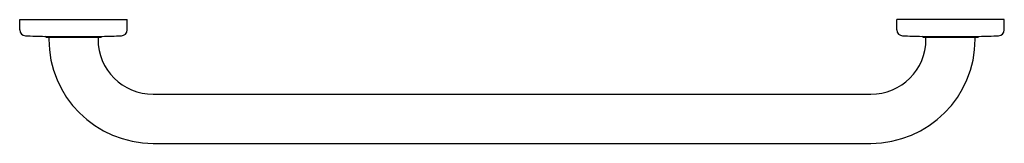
# Model space of a CAD drawing. Header units: millimetres. Extents: x 3897.75 to 3898.254, y 2033.56 to 2033.624.
import ezdxf

# ---------------------------------------------------------------- set-up
doc = ezdxf.new("R2010")
doc.units = ezdxf.units.MM
doc.layers.add('SANINDUSA', color=3, linetype='Continuous')

msp = doc.modelspace()

# ---------------------------------------------------------------- linework, layer by layer
at = {"layer": 'SANINDUSA'}
for p, q in [((3897.74954, 2033.62368), (3897.80454, 2033.62368)), ((3897.74954, 2033.61842), (3897.74954, 2033.62368)), ((3897.80454, 2033.61842), (3897.80454, 2033.62368)), ((3898.25358, 2033.62368), (3898.19858, 2033.62368)), ((3898.19858, 2033.61842), (3898.19858, 2033.62368)), ((3898.25358, 2033.61842), (3898.25358, 2033.62368)), ((3897.76244, 2033.61512), (3897.79165, 2033.61512)), ((3897.76304, 2033.61462), (3897.76254, 2033.61512)), ((3897.76254, 2033.61512), (3897.79155, 2033.61512)), ((3897.76304, 2033.61462), (3897.79105, 2033.61462)), ((3897.76445, 2033.61462), (3897.76445, 2033.61363)), ((3897.78963, 2033.61462), (3897.78963, 2033.61363)), ((3897.79105, 2033.61462), (3897.79155, 2033.61512)), ((3898.21147, 2033.61512), (3898.24068, 2033.61512)), ((3898.21207, 2033.61462), (3898.21157, 2033.61512)), ((3898.21157, 2033.61512), (3898.24058, 2033.61512)), ((3898.21207, 2033.61462), (3898.24008, 2033.61462)), ((3898.21348, 2033.61363), (3898.21348, 2033.61462)), ((3898.23867, 2033.61363), (3898.23867, 2033.61462)), ((3898.24008, 2033.61462), (3898.24058, 2033.61512)), ((3897.81784, 2033.58542), (3898.18528, 2033.58542)), ((3897.81784, 2033.56024), (3898.18528, 2033.56024))]:
    msp.add_line(p, q, dxfattribs=at)
for centre, radius, start, end in [((3897.75257, 2033.61842), 0.00302, 180, 267.9789), ((3897.80152, 2033.61842), 0.00302, 272.0211, 0), ((3898.2016, 2033.61842), 0.00302, 180, 267.9789), ((3898.25055, 2033.61842), 0.00302, 272.0211, 0), ((3897.77704, 2034.31206), 0.69709, 267.97891, 268.79939), ((3897.81784, 2033.61363), 0.05339, 180, 270), ((3897.81784, 2033.61363), 0.02821, 180, 270), ((3897.77704, 2034.31206), 0.69709, 271.20061, 272.02109), ((3898.18528, 2033.61363), 0.02821, 270, 0), ((3898.18528, 2033.61363), 0.05339, 270, 0), ((3898.22608, 2034.31206), 0.69709, 267.97891, 268.79939), ((3898.22608, 2034.31206), 0.69709, 271.20061, 272.02109)]:
    msp.add_arc(centre, radius, start, end, dxfattribs=at)

doc.saveas('drawing.dxf')
